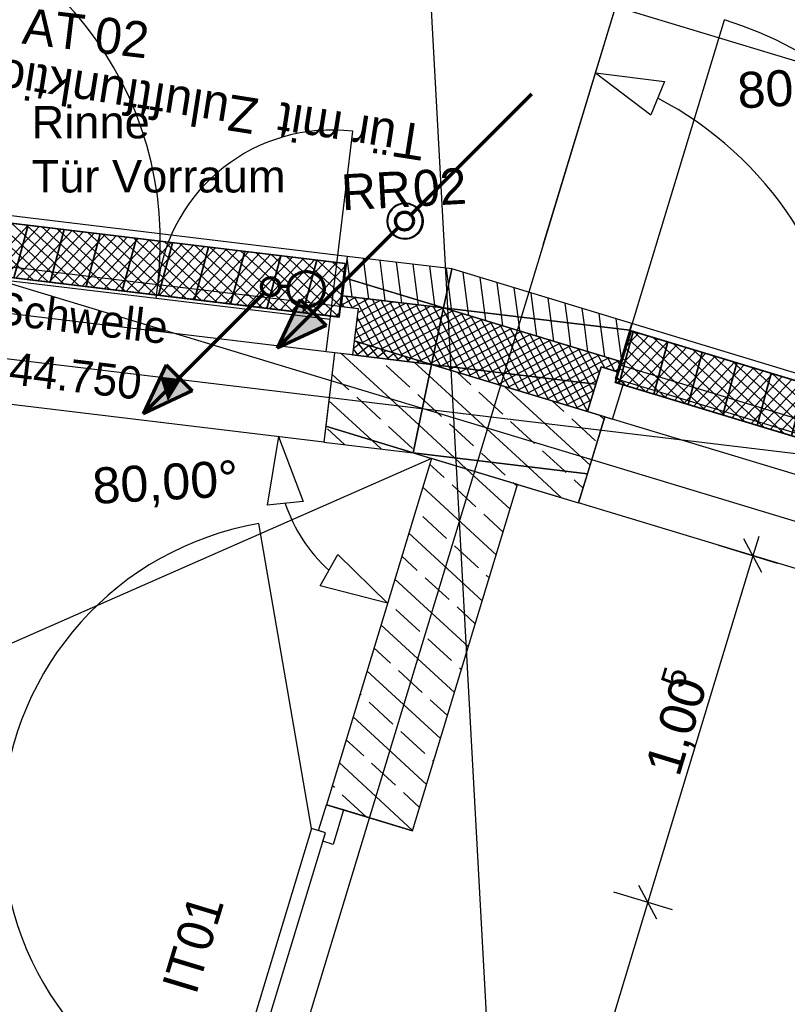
# Model space of a CAD drawing. Extents: x -181 to 1388, y 138 to 979.
# Tile 63 of 82: x 715 to 757, y 722 to 777. Entities that reach past the tile are written whole.
import ezdxf
from ezdxf.lldxf.tags import DXFTag

# ---------------------------------------------------------------- set-up
doc = ezdxf.new("R2010")
doc.units = 0
doc.layers.get('0').update_dxf_attribs({"lineweight": 25})
for name, color, linetype, lineweight, true_color in [('01AFU Allgemein Bemaßung', 7, 'Continuous', 25, 0x848484), ('02 Raster Bemaßung', 7, 'Continuous', 25, 0x848484), ('20 Außenwände', 7, 'Continuous', 25, 0x848484), ('20 Bodenaufbau - Gefällelinien', 7, 'Continuous', 25, 0x848484), ('20 Dach Stb-Decke', 7, 'Continuous', 25, 0x848484), ('20 Fallrohre', 7, 'Continuous', 25, 0x848484), ('20 Fallrohre - Beschriftung', 7, 'Continuous', 25, 0x848484), ('20 Höhen Schwellen', 7, 'Continuous', 25, 0x848484), ('20 Innenwände', 7, 'Continuous', 25, 0x848484), ('70 Bodenabläufe+Rinnen', 7, 'Continuous', 25, 0x848484), ('A-0', 7, 'Continuous', 25, 0x848484), ('S_Einrichtung', 7, 'Continuous', 35, 0x9dff9d), ('S_Regenwasser', 4, 'Continuous', 70, 0x00ffff), ('S_Schmutzwasser', 5, 'Continuous', 70, 0x0000ff)]:
    doc.layers.add(name, color=color, linetype=linetype, lineweight=lineweight, true_color=true_color)
for name, color, linetype, lineweight in [('02 Raster Gebäude', 7, 'Continuous', 25), ('X_Geometrie', 7, 'Continuous', 25), ('X_Text', 7, 'Continuous', 25)]:
    doc.layers.add(name, color=color, linetype=linetype, lineweight=lineweight)
doc.styles.get("Standard").update_dxf_attribs({"font": 'arial.ttf'})
tags = doc.linetypes.add('Raster', pattern=[0.2, 0.1, -0.05, 0, -0.05]).pattern_tags.tags
tags[10:11] = [DXFTag(74, 4), DXFTag(75, 0), DXFTag(340, '0'), DXFTag(46, 1.0), DXFTag(50, 0.0), DXFTag(44, 0.0), DXFTag(45, 0.0)]
tags[8:9] = [DXFTag(74, 4), DXFTag(75, 0), DXFTag(340, '0'), DXFTag(46, 1.0), DXFTag(50, 0.0), DXFTag(44, 0.0), DXFTag(45, 0.0)]
tags[6:7] = [DXFTag(74, 4), DXFTag(75, 0), DXFTag(340, '0'), DXFTag(46, 1.0), DXFTag(50, 0.0), DXFTag(44, 0.0), DXFTag(45, 0.0)]
tags[4:5] = [DXFTag(74, 4), DXFTag(75, 0), DXFTag(340, '0'), DXFTag(46, 1.0), DXFTag(50, 0.0), DXFTag(44, 0.0), DXFTag(45, 0.0)]
tags = doc.linetypes.add('Strichlinie eng', pattern=[0.115, 0.075, -0.04]).pattern_tags.tags
tags[6:7] = [DXFTag(74, 4), DXFTag(75, 0), DXFTag(340, '0'), DXFTag(46, 1.0), DXFTag(50, 0.0), DXFTag(44, 0.0), DXFTag(45, 0.0)]
tags[4:5] = [DXFTag(74, 4), DXFTag(75, 0), DXFTag(340, '0'), DXFTag(46, 1.0), DXFTag(50, 0.0), DXFTag(44, 0.0), DXFTag(45, 0.0)]
tags = doc.linetypes.add('Öffnungslinie Tür Fenster', pattern=[0.115, 0.075, -0.04]).pattern_tags.tags
tags[6:7] = [DXFTag(74, 4), DXFTag(75, 0), DXFTag(340, '0'), DXFTag(46, 1.0), DXFTag(50, 0.0), DXFTag(44, 0.0), DXFTag(45, 0.0)]
tags[4:5] = [DXFTag(74, 4), DXFTag(75, 0), DXFTag(340, '0'), DXFTag(46, 1.0), DXFTag(50, 0.0), DXFTag(44, 0.0), DXFTag(45, 0.0)]

# ---------------------------------------------------------------- blocks, each defined once
blk = doc.blocks.new('Referenz-A07F5V09WF')
at = {"layer": '01AFU Allgemein Bemaßung', "lineweight": -2}
for p, q in [((729.233, 753.877), (728.606, 750.065)), ((729.233, 753.877), (730.596, 750.262)), ((730.596, 750.262), (728.606, 750.065)), ((756.082, 746.318), (755.082, 748.188)), ((755.909, 748.329), (755.582, 747.253)), ((753.668, 747.833), (756.928, 746.845)), ((731.538, 745.573), (732.519, 747.316)), ((735.28, 744.613), (732.519, 747.316)), ((755.582, 747.253), (749.744, 727.996)), ((735.28, 744.613), (731.538, 745.573)), ((747.83, 728.577), (751.089, 727.588)), ((750.244, 727.061), (749.243, 728.932)), ((749.744, 727.996), (743.882, 708.665))]:
    blk.add_line(p, q, dxfattribs=at)
blk.add_ellipse((737.777, 752.848), major_axis=(-8.176, -2.685), ratio=1, start_param=0, end_param=0.521969, dxfattribs=at)
at = {"layer": '02 Raster Bemaßung', "lineweight": -2}
for p, q in [((746.501, 773.007), (748.36, 779.138)), ((747.952, 777.792), (812.062, 758.356)), ((743.932, 764.532), (747.885, 777.57)), ((746.834, 774.102), (750.667, 773.616)), ((746.834, 774.102), (749.911, 771.765)), ((750.667, 773.616), (749.911, 771.765))]:
    blk.add_line(p, q, dxfattribs=at)
blk.add_ellipse((741.034, 754.974), major_axis=(19.943, 1.341), ratio=1, start_param=0, end_param=1.022282, dxfattribs=at)
at = {"layer": '02 Raster Gebäude', "linetype": 'Raster', "lineweight": -2, "ltscale": 56.250004}
for p, q in [((728.663, 942.749), (765.728, 265.637)), ((1025.388, 668.068), (295.575, 889.327)), ((301.619, 807.892), (815.805, 745.969)), ((746.644, 773.475), (752.447, 792.614)), ((590.245, 257.658), (746.644, 773.475))]:
    blk.add_line(p, q, dxfattribs=at)
at = {"layer": '02 Raster Gebäude', "linetype": 'ByBlock', "lineweight": -2, "ltscale": 56.250004}
blk.add_line((746.644, 773.475), (746.644, 773.475), dxfattribs=at)
blk.add_line((746.644, 773.475), (746.644, 773.475), dxfattribs=at)
at = {"layer": '20 Außenwände', "lineweight": -2}
for p, q in [((748.178, 757.858), (753.993, 777.036)), ((733.045, 763.893), (702.942, 767.518)), ((703.124, 764.676), (722.523, 762.34)), ((722.428, 761.546), (703.028, 763.882)), ((733.045, 763.893), (732.782, 761.709)), ((733.19, 762.611), (733.035, 763.815)), ((738.847, 763.195), (733.045, 763.893)), ((734.134, 762.324), (733.947, 763.785)), ((735.078, 762.038), (734.868, 763.674)), ((736.023, 761.752), (735.79, 763.563)), ((736.967, 761.466), (736.712, 763.452)), ((737.911, 761.179), (737.633, 763.341)), ((738.668, 762.346), (738.555, 763.23)), ((748.856, 760.16), (738.847, 763.195)), ((739.766, 760.868), (739.492, 762.999)), ((733.314, 761.645), (733.19, 762.611)), ((740.687, 760.757), (740.436, 762.713)), ((741.609, 760.646), (741.38, 762.426)), ((722.428, 761.546), (722.523, 762.34)), ((722.523, 762.34), (732.194, 761.176)), ((734.236, 761.534), (734.134, 762.324)), ((735.157, 761.423), (735.078, 762.038)), ((738.844, 760.979), (738.668, 762.346)), ((742.531, 760.535), (742.325, 762.14)), ((743.452, 760.424), (743.269, 761.854)), ((732.098, 760.381), (722.428, 761.546)), ((732.782, 761.709), (732.71, 761.113)), ((733.526, 761.619), (732.719, 761.188)), ((732.834, 761.703), (732.777, 761.673)), ((738.393, 761.033), (732.782, 761.709)), ((732.971, 761.686), (733.316, 761.04)), ((734.218, 761.536), (733.296, 761.043)), ((733.455, 761.628), (735.014, 758.714)), ((735.603, 761.369), (733.556, 760.275)), ((734.911, 761.453), (733.614, 760.759)), ((733.94, 761.57), (735.555, 758.55)), ((734.425, 761.511), (736.096, 758.386)), ((734.91, 761.453), (736.638, 758.222)), ((735.395, 761.394), (737.179, 758.057)), ((735.879, 761.336), (737.72, 757.893)), ((736.079, 761.312), (736.023, 761.752)), ((737.001, 761.201), (736.967, 761.466)), ((744.374, 760.313), (744.213, 761.568)), ((732.098, 760.381), (732.194, 761.176)), ((732.194, 761.176), (733.643, 761.001)), ((732.71, 761.113), (733.643, 761.001)), ((732.731, 761.286), (732.831, 761.099)), ((733.643, 761.001), (733.332, 758.42)), ((736.988, 761.203), (733.439, 759.305)), ((736.295, 761.286), (733.497, 759.79)), ((737.68, 761.119), (733.845, 759.068)), ((738.372, 761.036), (734.386, 758.904)), ((736.364, 761.278), (737.857, 758.486)), ((736.849, 761.219), (737.985, 759.095)), ((737.334, 761.161), (738.113, 759.704)), ((737.819, 761.102), (738.241, 760.313)), ((737.922, 761.09), (737.911, 761.179)), ((738.918, 760.874), (738.288, 760.537)), ((738.303, 761.044), (738.369, 760.922)), ((738.369, 760.922), (740.146, 757.599)), ((748.217, 758.055), (738.393, 761.033)), ((738.834, 760.899), (740.63, 757.541)), ((738.855, 760.893), (738.844, 760.979)), ((739.799, 760.607), (739.766, 760.868)), ((740.743, 760.321), (740.687, 760.757)), ((745.296, 760.202), (745.157, 761.281)), ((746.217, 760.091), (746.101, 760.995)), ((731.883, 758.594), (732.098, 760.381)), ((733.587, 760.534), (734.472, 758.878)), ((738.288, 760.537), (734.927, 758.74)), ((741.084, 760.217), (737.859, 758.493)), ((740.542, 760.382), (737.966, 759.004)), ((740.001, 760.546), (738.073, 759.515)), ((739.46, 760.71), (738.181, 760.026)), ((738.241, 760.313), (739.661, 757.657)), ((739.376, 760.735), (741.115, 757.482)), ((739.917, 760.571), (741.6, 757.424)), ((740.459, 760.407), (742.085, 757.366)), ((741, 760.243), (742.57, 757.307)), ((741.688, 760.034), (741.609, 760.646)), ((742.632, 759.748), (742.531, 760.535)), ((743.576, 759.462), (743.452, 760.424)), ((744.52, 759.176), (744.374, 760.313)), ((745.464, 758.889), (745.296, 760.202)), ((747.139, 759.98), (747.045, 760.709)), ((748.061, 759.869), (747.99, 760.423)), ((733.503, 759.841), (733.931, 759.042)), ((738.181, 760.026), (735.469, 758.576)), ((741.625, 760.053), (737.751, 757.982)), ((738.113, 759.704), (739.176, 757.716)), ((742.166, 759.889), (738.299, 757.821)), ((742.708, 759.725), (738.992, 757.738)), ((741.541, 760.079), (743.054, 757.249)), ((742.083, 759.915), (743.539, 757.19)), ((742.624, 759.75), (744.024, 757.132)), ((746.409, 758.603), (746.217, 760.091)), ((747.353, 758.317), (747.139, 759.98)), ((748.271, 758.232), (748.061, 759.869)), ((748.856, 760.16), (748.217, 758.055)), ((787.25, 748.52), (748.856, 760.16)), ((733.556, 759.156), (734.218, 758.313)), ((738.073, 759.515), (736.01, 758.412)), ((743.249, 759.561), (739.684, 757.655)), ((743.79, 759.397), (740.376, 757.571)), ((744.332, 759.233), (741.069, 757.488)), ((743.165, 759.586), (744.509, 757.074)), ((743.707, 759.422), (744.994, 757.015)), ((744.248, 759.258), (745.479, 756.957)), ((733.332, 758.42), (731.883, 758.594)), ((733.371, 758.744), (733.656, 758.381)), ((733.797, 759.083), (733.372, 758.75)), ((734.264, 758.941), (733.564, 758.392)), ((734.731, 758.8), (734.126, 758.324)), ((734.224, 758.953), (734.779, 758.245)), ((735.199, 758.658), (734.687, 758.256)), ((734.891, 758.751), (735.341, 758.178)), ((737.966, 759.004), (736.551, 758.248)), ((737.985, 759.095), (738.691, 757.774)), ((744.873, 759.069), (741.761, 757.405)), ((745.414, 758.904), (742.453, 757.321)), ((745.956, 758.74), (743.146, 757.238)), ((746.497, 758.576), (743.838, 757.154)), ((744.789, 759.094), (745.963, 756.898)), ((745.331, 758.93), (746.448, 756.84)), ((745.872, 758.766), (746.879, 756.882)), ((746.413, 758.602), (747.044, 757.423)), ((732.339, 758.539), (731.742, 753.575)), ((733.332, 758.42), (732.339, 758.539)), ((737.024, 754.522), (732.717, 758.494)), ((737.732, 757.89), (733.332, 758.42)), ((734.76, 758.242), (734.753, 758.248)), ((735.666, 758.516), (735.249, 758.189)), ((735.558, 758.549), (735.903, 758.11)), ((736.133, 758.374), (735.81, 758.121)), ((736.226, 758.346), (736.464, 758.042)), ((736.6, 758.233), (736.372, 758.054)), ((736.893, 758.144), (737.026, 757.975)), ((737.068, 758.091), (736.934, 757.986)), ((737.859, 758.493), (737.093, 758.084)), ((737.857, 758.486), (738.206, 757.833)), ((747.038, 758.412), (744.53, 757.071)), ((747.58, 758.248), (745.223, 756.988)), ((746.955, 758.438), (747.355, 757.689)), ((748.121, 758.084), (747.373, 757.684)), ((747.496, 758.273), (747.896, 757.525)), ((748.037, 758.109), (748.163, 757.875)), ((748.217, 758.055), (748.043, 757.481)), ((736.524, 756.615), (735.201, 757.836)), ((737.599, 757.257), (736.789, 758.003)), ((737.535, 757.949), (737.495, 757.918)), ((737.56, 757.942), (737.588, 757.907)), ((737.751, 757.982), (737.634, 757.919)), ((746.389, 755.265), (737.732, 757.89)), ((738.299, 757.821), (738.176, 757.755)), ((738.206, 757.833), (738.262, 757.729)), ((738.691, 757.774), (738.803, 757.565)), ((738.992, 757.738), (738.717, 757.591)), ((739.176, 757.716), (739.344, 757.401)), ((739.684, 757.655), (739.258, 757.427)), ((739.661, 757.657), (739.886, 757.237)), ((740.376, 757.571), (739.8, 757.263)), ((740.146, 757.599), (740.427, 757.073)), ((741.069, 757.488), (740.341, 757.099)), ((740.63, 757.541), (740.968, 756.909)), ((741.115, 757.482), (741.51, 756.744)), ((747.074, 757.524), (745.915, 756.904)), ((747.144, 757.753), (746.389, 755.265)), ((748.043, 757.481), (747.144, 757.753)), ((748.062, 757.475), (747.144, 757.753)), ((748.082, 757.61), (747.914, 757.52)), ((747.946, 757.092), (748.178, 757.858)), ((747.946, 757.092), (748.062, 757.475)), ((748.178, 757.858), (767.356, 752.043)), ((731.742, 753.575), (701.758, 757.186)), ((733.133, 756.478), (732.195, 757.343)), ((743.072, 752.211), (737.599, 757.257)), ((739.916, 756.753), (739.149, 757.46)), ((741.761, 757.405), (740.882, 756.935)), ((742.453, 757.321), (741.424, 756.771)), ((741.6, 757.424), (742.051, 756.58)), ((743.146, 757.238), (741.965, 756.606)), ((742.085, 757.366), (742.592, 756.416)), ((743.838, 757.154), (742.506, 756.442)), ((742.57, 757.307), (743.134, 756.252)), ((744.53, 757.071), (743.048, 756.278)), ((743.054, 757.249), (743.675, 756.088)), ((743.539, 757.19), (744.217, 755.924)), ((745.223, 756.988), (743.589, 756.114)), ((744.024, 757.132), (744.758, 755.76)), ((744.509, 757.074), (745.299, 755.596)), ((744.994, 757.015), (745.841, 755.431)), ((745.479, 756.957), (746.382, 755.267)), ((746.91, 756.983), (746.608, 756.821)), ((747.787, 754.842), (748.425, 756.947)), ((767.124, 751.278), (747.946, 757.092)), ((748.425, 756.947), (747.946, 757.092)), ((746.531, 752.285), (741.786, 756.661)), ((745.915, 756.904), (744.13, 755.95)), ((746.608, 756.821), (744.672, 755.786)), ((746.746, 756.441), (745.213, 755.622)), ((745.963, 756.898), (746.551, 755.799)), ((746.448, 756.84), (746.715, 756.34)), ((734.404, 753.674), (732.018, 755.873)), ((734.897, 754.851), (733.574, 756.071)), ((737.312, 755.889), (736.966, 756.209)), ((738.289, 754.988), (737.312, 755.889)), ((741.68, 755.126), (740.357, 756.346)), ((745.071, 755.263), (744.423, 755.861)), ((746.582, 755.9), (745.754, 755.458)), ((746.418, 755.359), (746.296, 755.293)), ((746.836, 753.636), (745.513, 754.857)), ((747.346, 754.975), (745.896, 750.19)), ((746.389, 755.265), (747.787, 754.842)), ((746.389, 755.265), (747.346, 754.975)), ((747.304, 754.837), (747.061, 755.062)), ((732.891, 753.437), (731.947, 754.307)), ((736.662, 753.224), (735.339, 754.444)), ((738.999, 752.701), (737.024, 754.522)), ((740.053, 753.362), (738.73, 754.582)), ((743.445, 753.499), (742.121, 754.719)), ((734.927, 753.191), (734.404, 753.674)), ((731.742, 753.575), (736.7, 752.978)), ((745.108, 751.965), (743.886, 753.092)), ((736.7, 752.978), (737.723, 752.668)), ((739.678, 752.075), (738.999, 752.701)), ((741.035, 752.456), (740.494, 752.955)), ((741.818, 751.735), (741.035, 752.456)), ((744.953, 750.476), (743.072, 752.211)), ((745.209, 751.872), (745.108, 751.965)), ((746.144, 751.01), (745.65, 751.465)), ((742.316, 751.275), (742.259, 751.328)), ((742.508, 751.217), (745.896, 750.19)), ((784.175, 738.585), (745.896, 750.19))]:
    blk.add_line(p, q, dxfattribs=at)
at = {"layer": '20 Außenwände', "linetype": 'Strichlinie eng', "lineweight": -2, "ltscale": 56.250004}
blk.add_line((732.194, 761.176), (733.358, 770.846), dxfattribs=at)
at = {"layer": '20 Außenwände', "lineweight": -2}
for centre, major_axis in [((703.124, 764.676), (19.4, -2.336)), ((748.178, 757.858), (19.178, -5.814))]:
    blk.add_ellipse(centre, major_axis=major_axis, ratio=1, start_param=0, end_param=1.570796, dxfattribs=at)
at = {"layer": '20 Außenwände', "linetype": 'Strichlinie eng', "lineweight": -2, "ltscale": 40.625}
blk.add_ellipse((732.194, 761.176), major_axis=(1.165, 9.67), ratio=1, start_param=0, end_param=1.570796, dxfattribs=at)
at = {"layer": '20 Bodenaufbau - Gefällelinien', "linetype": 'Öffnungslinie Tür Fenster', "lineweight": -2, "ltscale": 56.250004}
blk.add_line((737.723, 752.668), (676.04, 725.508), dxfattribs=at)
at = {"layer": '20 Dach Stb-Decke', "linetype": 'Öffnungslinie Tür Fenster', "lineweight": -2, "ltscale": 56.250004}
for p, q in [((737.732, 757.89), (457.927, 791.586)), ((1075.581, 655.464), (737.732, 757.89))]:
    blk.add_line(p, q, dxfattribs=at)
at = {"layer": '20 Fallrohre', "lineweight": -2}
for major_axis in [(0.993, -0.119), (0.953, -0.115), (-0.993, 0.119), (-0.953, 0.115)]:
    blk.add_ellipse((736.249, 765.857), major_axis=major_axis, ratio=1, start_param=0, end_param=3.141593, dxfattribs=at)
for points in [[(735.905, 766.752), (735.782, 766.739), (735.905, 766.796)], [(735.919, 766.758), (735.905, 766.796), (735.919, 766.8)], [(735.905, 766.752), (735.905, 766.796), (735.919, 766.758)], [(736.056, 766.797), (735.919, 766.8), (736.056, 766.838)], [(735.919, 766.758), (735.919, 766.8), (736.056, 766.797)], [(736.064, 766.799), (736.056, 766.838), (736.064, 766.839)], [(736.056, 766.797), (736.056, 766.838), (736.064, 766.799)], [(736.212, 766.816), (736.064, 766.839), (736.212, 766.856)], [(736.064, 766.799), (736.064, 766.839), (736.212, 766.816)], [(736.212, 766.816), (736.212, 766.856), (736.213, 766.816)], [(736.213, 766.816), (736.212, 766.856), (736.213, 766.856)], [(736.213, 766.816), (736.213, 766.856), (736.364, 766.81)], [(736.364, 766.81), (736.213, 766.856), (736.364, 766.85)], [(736.364, 766.81), (736.364, 766.85), (736.369, 766.809)], [(736.369, 766.809), (736.364, 766.85), (736.369, 766.85)], [(736.369, 766.809), (736.369, 766.85), (736.511, 766.781)], [(736.511, 766.781), (736.369, 766.85), (736.511, 766.821)], [(736.511, 766.781), (736.511, 766.821), (736.522, 766.776)], [(736.522, 766.776), (736.511, 766.821), (736.522, 766.819)], [(736.522, 766.776), (736.522, 766.819), (736.653, 766.728)], [(736.653, 766.728), (736.522, 766.819), (736.653, 766.771)], [(736.653, 766.728), (736.653, 766.771), (736.669, 766.719)], [(736.669, 766.719), (736.653, 766.771), (736.669, 766.764)], [(735.326, 766.119), (735.296, 766.154), (735.326, 766.234)], [(735.342, 766.163), (735.326, 766.234), (735.342, 766.278)], [(735.326, 766.119), (735.326, 766.234), (735.342, 766.163)], [(735.378, 766.261), (735.342, 766.278), (735.378, 766.342)], [(735.342, 766.163), (735.342, 766.278), (735.378, 766.261)], [(735.419, 766.333), (735.378, 766.342), (735.419, 766.414)], [(735.378, 766.261), (735.378, 766.342), (735.419, 766.333)], [(735.452, 766.392), (735.419, 766.414), (735.452, 766.456)], [(735.419, 766.333), (735.419, 766.414), (735.452, 766.392)], [(735.516, 766.473), (735.452, 766.456), (735.516, 766.537)], [(735.452, 766.392), (735.452, 766.456), (735.516, 766.473)], [(735.545, 766.51), (735.516, 766.537), (735.545, 766.564)], [(735.516, 766.473), (735.516, 766.537), (735.545, 766.51)], [(735.631, 766.589), (735.545, 766.564), (735.631, 766.644)], [(735.545, 766.51), (735.545, 766.564), (735.631, 766.589)], [(735.656, 766.612), (735.631, 766.644), (735.656, 766.66)], [(735.631, 766.589), (735.631, 766.644), (735.656, 766.612)], [(735.762, 766.683), (735.656, 766.66), (735.762, 766.731)], [(735.656, 766.612), (735.656, 766.66), (735.762, 766.683)], [(735.782, 766.696), (735.762, 766.731), (735.782, 766.739)], [(735.762, 766.683), (735.762, 766.731), (735.782, 766.696)], [(735.782, 766.696), (735.782, 766.739), (735.905, 766.752)], [(736.669, 766.719), (736.669, 766.764), (736.784, 766.654)], [(736.784, 766.654), (736.669, 766.764), (736.784, 766.7)], [(736.784, 766.654), (736.784, 766.7), (736.806, 766.637)], [(736.806, 766.637), (736.784, 766.7), (736.806, 766.687)], [(736.806, 766.637), (736.806, 766.687), (736.902, 766.561)], [(736.902, 766.561), (736.806, 766.687), (736.902, 766.612)], [(736.902, 766.561), (736.902, 766.612), (736.929, 766.531)], [(736.929, 766.531), (736.902, 766.612), (736.929, 766.59)], [(736.929, 766.531), (736.929, 766.59), (737.004, 766.45)], [(737.004, 766.45), (736.929, 766.59), (737.004, 766.509)], [(737.004, 766.45), (737.004, 766.509), (737.036, 766.403)], [(737.036, 766.403), (737.004, 766.509), (737.036, 766.475)], [(737.036, 766.403), (737.036, 766.475), (737.088, 766.325)], [(737.088, 766.325), (737.036, 766.475), (737.088, 766.396)], [(737.088, 766.325), (737.088, 766.396), (737.122, 766.248)], [(737.122, 766.248), (737.088, 766.396), (737.122, 766.344)], [(737.122, 766.248), (737.122, 766.344), (737.15, 766.188)], [(737.15, 766.188), (737.122, 766.344), (737.15, 766.283)], [(737.15, 766.188), (737.15, 766.283), (737.188, 766.053)], [(737.188, 766.053), (737.15, 766.283), (737.188, 766.201)], [(735.256, 765.764), (735.25, 765.82), (735.256, 765.977)], [(735.268, 765.664), (735.256, 765.977), (735.268, 766.035)], [(735.256, 765.764), (735.256, 765.977), (735.268, 765.664)], [(735.287, 765.595), (735.268, 766.035), (735.287, 766.13)], [(735.268, 765.664), (735.268, 766.035), (735.287, 765.595)], [(735.29, 765.586), (735.287, 766.13), (735.29, 766.137)], [(735.287, 765.595), (735.287, 766.13), (735.29, 765.586)], [(735.296, 765.972), (735.29, 766.137), (735.296, 766.154)], [(735.29, 765.821), (735.29, 766.137), (735.296, 765.972)], [(735.29, 765.586), (735.29, 765.821), (735.307, 765.524)], [(735.307, 765.524), (735.29, 765.821), (735.307, 765.672)], [(735.296, 765.972), (735.296, 766.154), (735.326, 766.119)], [(735.307, 765.524), (735.307, 765.672), (735.31, 765.513)], [(735.31, 765.513), (735.307, 765.672), (735.31, 765.661)], [(737.202, 765.56), (737.172, 765.595), (737.202, 765.742)], [(737.188, 766.053), (737.188, 766.201), (737.191, 766.043)], [(737.191, 766.043), (737.188, 766.201), (737.191, 766.19)], [(737.191, 766.043), (737.191, 766.19), (737.208, 765.893)], [(737.208, 765.893), (737.191, 766.19), (737.208, 766.128)], [(737.208, 765.577), (737.202, 765.742), (737.208, 765.893)], [(737.202, 765.56), (737.202, 765.742), (737.208, 765.577)], [(737.208, 765.577), (737.208, 766.128), (737.211, 765.584)], [(737.211, 765.584), (737.208, 766.128), (737.211, 766.119)], [(737.211, 765.584), (737.211, 766.119), (737.23, 765.68)], [(737.23, 765.68), (737.211, 766.119), (737.23, 766.05)], [(737.23, 765.68), (737.23, 766.05), (737.242, 765.738)], [(737.242, 765.738), (737.23, 766.05), (737.242, 765.95)], [(737.242, 765.738), (737.242, 765.95), (737.248, 765.894)], [(735.31, 765.513), (735.31, 765.661), (735.348, 765.431)], [(735.348, 765.431), (735.31, 765.661), (735.348, 765.527)], [(735.348, 765.431), (735.348, 765.527), (735.376, 765.37)], [(735.376, 765.37), (735.348, 765.527), (735.376, 765.466)], [(735.376, 765.37), (735.376, 765.466), (735.411, 765.318)], [(735.411, 765.318), (735.376, 765.466), (735.411, 765.39)], [(735.411, 765.318), (735.411, 765.39), (735.463, 765.24)], [(735.463, 765.24), (735.411, 765.39), (735.463, 765.312)], [(735.463, 765.24), (735.463, 765.312), (735.494, 765.205)], [(735.494, 765.205), (735.463, 765.312), (735.494, 765.264)], [(735.494, 765.205), (735.494, 765.264), (735.569, 765.124)], [(735.569, 765.124), (735.494, 765.264), (735.569, 765.183)], [(735.569, 765.124), (735.569, 765.183), (735.596, 765.103)], [(735.596, 765.103), (735.569, 765.183), (735.596, 765.153)], [(735.596, 765.103), (735.596, 765.153), (735.692, 765.027)], [(735.692, 765.027), (735.596, 765.153), (735.692, 765.078)], [(736.867, 765.071), (736.842, 765.102), (736.867, 765.125)], [(736.953, 765.15), (736.867, 765.125), (736.953, 765.204)], [(736.867, 765.071), (736.867, 765.125), (736.953, 765.15)], [(736.982, 765.177), (736.953, 765.204), (736.982, 765.241)], [(736.953, 765.15), (736.953, 765.204), (736.982, 765.177)], [(737.046, 765.258), (736.982, 765.241), (737.046, 765.322)], [(736.982, 765.177), (736.982, 765.241), (737.046, 765.258)], [(737.079, 765.3), (737.046, 765.322), (737.079, 765.381)], [(737.046, 765.258), (737.046, 765.322), (737.079, 765.3)], [(737.12, 765.372), (737.079, 765.381), (737.12, 765.453)], [(737.079, 765.3), (737.079, 765.381), (737.12, 765.372)], [(737.156, 765.437), (737.12, 765.453), (737.156, 765.551)], [(737.12, 765.372), (737.12, 765.453), (737.156, 765.437)], [(737.172, 765.48), (737.156, 765.551), (737.172, 765.595)], [(737.156, 765.437), (737.156, 765.551), (737.172, 765.48)], [(737.172, 765.48), (737.172, 765.595), (737.202, 765.56)], [(735.692, 765.027), (735.692, 765.078), (735.714, 765.014)], [(735.714, 765.014), (735.692, 765.078), (735.714, 765.06)], [(735.714, 765.014), (735.714, 765.06), (735.829, 764.95)], [(735.829, 764.95), (735.714, 765.06), (735.829, 764.996)], [(735.829, 764.95), (735.829, 764.996), (735.845, 764.944)], [(735.845, 764.944), (735.829, 764.996), (735.845, 764.986)], [(735.845, 764.944), (735.845, 764.986), (735.976, 764.895)], [(735.976, 764.895), (735.845, 764.986), (735.976, 764.938)], [(735.976, 764.895), (735.976, 764.938), (735.987, 764.893)], [(735.987, 764.893), (735.976, 764.938), (735.987, 764.934)], [(735.987, 764.893), (735.987, 764.934), (736.13, 764.864)], [(736.13, 764.864), (735.987, 764.934), (736.13, 764.905)], [(736.13, 764.864), (736.13, 764.905), (736.134, 764.864)], [(736.134, 764.864), (736.13, 764.905), (736.134, 764.904)], [(736.134, 764.864), (736.134, 764.904), (736.285, 764.858)], [(736.285, 764.858), (736.134, 764.904), (736.285, 764.898)], [(736.285, 764.858), (736.285, 764.898), (736.286, 764.858)], [(736.286, 764.858), (736.285, 764.898), (736.286, 764.898)], [(736.434, 764.875), (736.286, 764.898), (736.434, 764.915)], [(736.286, 764.858), (736.286, 764.898), (736.434, 764.875)], [(736.442, 764.876), (736.434, 764.915), (736.442, 764.917)], [(736.434, 764.875), (736.434, 764.915), (736.442, 764.876)], [(736.58, 764.914), (736.442, 764.917), (736.58, 764.956)], [(736.442, 764.876), (736.442, 764.917), (736.58, 764.914)], [(736.593, 764.918), (736.58, 764.956), (736.593, 764.962)], [(736.58, 764.914), (736.58, 764.956), (736.593, 764.918)], [(736.716, 764.975), (736.593, 764.962), (736.716, 765.019)], [(736.593, 764.918), (736.593, 764.962), (736.716, 764.975)], [(736.736, 764.984), (736.716, 765.019), (736.736, 765.032)], [(736.716, 764.975), (736.716, 765.019), (736.736, 764.984)], [(736.842, 765.054), (736.736, 765.032), (736.842, 765.102)], [(736.736, 764.984), (736.736, 765.032), (736.842, 765.054)], [(736.842, 765.054), (736.842, 765.102), (736.867, 765.071)]]:
    blk.add_solid(points, dxfattribs=at)
at = {"layer": '20 Innenwände', "lineweight": -2}
for p, q in [((737.723, 752.668), (731.884, 733.411)), ((738.426, 751.597), (737.623, 752.338)), ((742.093, 749.849), (739.678, 752.075)), ((736.669, 731.961), (742.508, 751.217)), ((741.319, 747.297), (737.236, 751.062)), ((740.191, 749.97), (738.867, 751.19)), ((742.479, 751.124), (742.316, 751.275)), ((738.564, 748.206), (737.24, 749.426)), ((741.706, 748.573), (740.632, 749.563)), ((731.066, 732.092), (728.13, 749.039)), ((740.546, 744.746), (736.462, 748.511)), ((740.328, 746.579), (739.005, 747.799)), ((736.937, 746.441), (736.076, 747.236)), ((738.701, 744.814), (737.378, 746.035)), ((740.932, 746.022), (740.769, 746.172)), ((739.772, 742.195), (735.689, 745.96)), ((735.31, 744.677), (735.302, 744.684)), ((740.159, 743.471), (739.142, 744.408)), ((737.074, 743.05), (735.751, 744.27)), ((738.998, 739.644), (734.915, 743.409)), ((738.839, 741.423), (737.515, 742.643)), ((735.447, 741.286), (734.528, 742.133)), ((738.225, 737.092), (734.142, 740.857)), ((737.212, 739.659), (735.888, 740.879)), ((739.385, 740.919), (739.28, 741.016)), ((733.82, 739.521), (733.755, 739.582)), ((735.585, 737.894), (734.262, 739.115)), ((738.612, 738.368), (737.653, 739.252)), ((737.451, 734.541), (733.368, 738.306)), ((737.349, 736.267), (736.026, 737.488)), ((733.958, 736.13), (732.981, 737.03)), ((736.678, 731.99), (732.595, 735.755)), ((735.722, 734.503), (734.399, 735.723)), ((737.838, 735.817), (737.79, 735.861)), ((732.331, 734.366), (732.208, 734.479)), ((734.092, 732.742), (732.772, 733.959)), ((737.065, 733.265), (736.163, 734.096)), ((731.449, 731.976), (731.884, 733.411)), ((732.841, 733.121), (731.884, 733.411)), ((731.884, 733.411), (732.841, 733.121)), ((732.841, 733.121), (732.261, 731.207)), ((736.669, 731.961), (732.841, 733.121)), ((731.066, 732.092), (726.075, 715.632)), ((726.841, 715.4), (731.832, 731.86)), ((731.832, 731.86), (731.066, 732.092)), ((731.832, 731.86), (731.449, 731.976)), ((731.686, 731.381), (731.832, 731.86)), ((732.261, 731.207), (731.686, 731.381))]:
    blk.add_line(p, q, dxfattribs=at)
blk.add_ellipse((731.066, 732.092), major_axis=(-2.936, 16.948), ratio=1, start_param=0, end_param=2.675655, dxfattribs=at)
at = {"layer": '70 Bodenabläufe+Rinnen', "lineweight": -2}
for p, q in [((702.954, 767.114), (732.937, 763.503)), ((715.612, 762.568), (711.843, 766.044)), ((716.46, 762.466), (712.691, 765.942)), ((717.309, 762.364), (713.54, 765.839)), ((718.157, 762.262), (714.388, 765.737)), ((715.315, 765.625), (712.808, 762.906)), ((715.928, 765.552), (713.42, 762.832)), ((716.54, 765.478), (714.032, 762.758)), ((717.152, 765.404), (714.644, 762.685)), ((719.006, 762.159), (715.236, 765.635)), ((717.764, 765.331), (715.256, 762.611)), ((718.376, 765.257), (715.868, 762.537)), ((719.854, 762.057), (716.085, 765.533)), ((718.988, 765.183), (716.48, 762.464)), ((720.702, 761.955), (716.933, 765.431)), ((721.551, 761.853), (717.782, 765.328)), ((722.399, 761.751), (718.63, 765.226)), ((723.248, 761.649), (719.478, 765.124)), ((719.6, 765.109), (717.093, 762.39)), ((720.213, 765.036), (717.705, 762.316)), ((720.825, 764.962), (718.317, 762.242)), ((721.437, 764.888), (718.929, 762.169)), ((722.049, 764.815), (719.541, 762.095)), ((722.661, 764.741), (720.153, 762.021)), ((724.096, 761.546), (720.327, 765.022)), ((723.273, 764.667), (720.765, 761.947)), ((724.944, 761.444), (721.175, 764.92)), ((723.885, 764.593), (721.378, 761.874)), ((725.793, 761.342), (722.023, 764.818)), ((726.641, 761.24), (722.872, 764.715)), ((727.49, 761.138), (723.72, 764.613)), ((732.579, 760.525), (702.595, 764.136)), ((724.498, 764.52), (721.99, 761.8)), ((725.11, 764.446), (722.602, 761.726)), ((725.722, 764.372), (723.214, 761.653)), ((726.334, 764.299), (723.826, 761.579)), ((726.946, 764.225), (724.438, 761.505)), ((728.338, 761.036), (724.569, 764.511)), ((727.558, 764.151), (725.05, 761.431)), ((729.186, 760.933), (725.417, 764.409)), ((728.17, 764.077), (725.663, 761.358)), ((730.035, 760.831), (726.265, 764.307)), ((730.883, 760.729), (727.114, 764.205)), ((731.731, 760.627), (727.962, 764.102)), ((728.783, 764.004), (726.275, 761.284)), ((729.395, 763.93), (726.887, 761.21)), ((730.007, 763.856), (727.499, 761.137)), ((730.619, 763.783), (728.111, 761.063)), ((731.231, 763.709), (728.723, 760.989)), ((732.579, 760.526), (728.811, 764)), ((731.843, 763.635), (729.335, 760.915)), ((732.652, 761.138), (729.659, 763.898)), ((732.455, 763.561), (729.948, 760.842)), ((732.726, 761.75), (730.507, 763.796)), ((732.8, 762.362), (731.356, 763.694)), ((732.874, 762.974), (732.204, 763.592)), ((732.937, 763.503), (732.579, 760.525)), ((732.916, 763.323), (730.56, 760.768)), ((732.813, 762.474), (731.172, 760.694)), ((732.711, 761.626), (731.784, 760.621)), ((732.609, 760.778), (732.396, 760.547)), ((747.927, 756.889), (748.797, 759.76)), ((748.797, 759.76), (787.076, 748.155)), ((754.013, 755.044), (748.948, 759.714)), ((750.295, 759.306), (748.036, 756.856)), ((749.764, 759.467), (748.191, 757.762)), ((749.232, 759.628), (748.524, 758.86)), ((750.827, 759.145), (748.568, 756.695)), ((752.914, 755.377), (748.658, 759.302)), ((755.112, 754.71), (750.047, 759.381)), ((751.816, 755.71), (748.497, 758.77)), ((751.358, 758.983), (749.099, 756.533)), ((751.89, 758.822), (749.631, 756.372)), ((752.421, 758.661), (750.162, 756.211)), ((756.211, 754.377), (751.146, 759.048)), ((757.31, 754.044), (752.245, 758.715)), ((750.717, 756.043), (748.336, 758.239)), ((752.953, 758.5), (750.694, 756.05)), ((753.484, 758.339), (751.225, 755.889)), ((754.016, 758.178), (751.757, 755.728)), ((754.547, 758.017), (752.288, 755.567)), ((758.409, 753.711), (753.344, 758.381)), ((759.508, 753.378), (754.443, 758.048)), ((749.618, 756.376), (748.175, 757.707)), ((755.079, 757.855), (752.82, 755.405)), ((755.61, 757.694), (753.351, 755.244)), ((756.142, 757.533), (753.883, 755.083)), ((760.607, 753.045), (755.542, 757.715)), ((748.519, 756.709), (748.013, 757.175)), ((756.673, 757.372), (754.414, 754.922)), ((757.205, 757.211), (754.946, 754.761)), ((757.737, 757.05), (755.477, 754.6)), ((761.706, 752.712), (756.641, 757.382)), ((786.206, 745.284), (747.927, 756.889)), ((758.268, 756.889), (756.009, 754.439)), ((758.8, 756.727), (756.54, 754.277)), ((759.331, 756.566), (757.072, 754.116))]:
    blk.add_line(p, q, dxfattribs=at)
at = {"layer": 'A-0', "linetype": 'Continuous', "lineweight": -2, "ltscale": 312.5}
for p, q in [((732.937, 763.503), (702.954, 767.114)), ((702.595, 764.136), (732.579, 760.525)), ((732.579, 760.525), (732.937, 763.503)), ((733.045, 763.893), (732.901, 762.698)), ((738.847, 763.195), (733.045, 763.893)), ((738.847, 763.195), (738.393, 761.033)), ((738.393, 761.033), (738.847, 763.195)), ((748.856, 760.16), (738.847, 763.195)), ((732.901, 762.698), (732.782, 761.709)), ((732.901, 762.698), (738.393, 761.033)), ((738.393, 761.033), (732.901, 762.698)), ((732.782, 761.709), (732.71, 761.113)), ((732.782, 761.709), (738.393, 761.033)), ((738.393, 761.033), (732.782, 761.709)), ((732.71, 761.113), (733.643, 761.001)), ((733.643, 761.001), (733.426, 759.195)), ((737.732, 757.89), (738.393, 761.033)), ((738.393, 761.033), (737.732, 757.89)), ((738.393, 761.033), (748.742, 759.787)), ((738.393, 761.033), (748.217, 758.055)), ((748.742, 759.787), (738.393, 761.033)), ((748.217, 758.055), (738.393, 761.033)), ((748.797, 759.76), (747.927, 756.889)), ((748.217, 758.055), (748.742, 759.787)), ((748.742, 759.787), (748.856, 760.16)), ((787.076, 748.155), (748.797, 759.76)), ((733.426, 759.195), (733.332, 758.42)), ((737.732, 757.89), (733.426, 759.195)), ((733.426, 759.195), (737.732, 757.89)), ((732.339, 758.539), (731.847, 754.449)), ((733.332, 758.42), (732.339, 758.539)), ((733.332, 758.42), (737.732, 757.89)), ((737.732, 757.89), (733.332, 758.42)), ((748.043, 757.481), (748.217, 758.055)), ((736.7, 752.978), (737.732, 757.89)), ((737.732, 757.89), (736.7, 752.978)), ((746.852, 756.791), (737.732, 757.89)), ((737.732, 757.89), (746.389, 755.265)), ((737.732, 757.89), (746.852, 756.791)), ((746.389, 755.265), (737.732, 757.89)), ((746.852, 756.791), (747.144, 757.753)), ((747.144, 757.753), (748.043, 757.481)), ((746.389, 755.265), (746.852, 756.791)), ((747.927, 756.889), (786.206, 745.284)), ((746.387, 751.811), (747.346, 754.975)), ((747.346, 754.975), (746.389, 755.265)), ((731.847, 754.449), (731.742, 753.575)), ((731.847, 754.449), (736.7, 752.978)), ((736.7, 752.978), (731.847, 754.449)), ((731.742, 753.575), (736.7, 752.978)), ((737.723, 752.668), (731.884, 733.411)), ((746.387, 751.811), (736.7, 752.978)), ((736.7, 752.978), (745.896, 750.19)), ((736.7, 752.978), (746.387, 751.811)), ((742.508, 751.217), (737.723, 752.668)), ((745.896, 750.19), (746.387, 751.811)), ((736.669, 731.961), (742.508, 751.217)), ((731.884, 733.411), (736.669, 731.961))]:
    blk.add_line(p, q, dxfattribs=at)
for major_axis in [(0.993, -0.119), (0.953, -0.115), (-0.993, 0.119), (-0.953, 0.115)]:
    blk.add_ellipse((736.249, 765.857), major_axis=major_axis, ratio=1, start_param=0, end_param=3.141593, dxfattribs=at)
at = {"layer": '01AFU Allgemein Bemaßung', "linetype": 'ByBlock', "lineweight": -2, "ltscale": 40.625, "attachment_point": 1}
for s, insert, char_height, rotation in [('{\\fArial;80,00°}', (718.839, 752.129), 2, 3.1332), ('{\\fArial;5}', (750.43, 740.21), 1.32, 73.1324), ('{\\fArial;1,00}', (749.56, 735.482), 2, 73.1324)]:
    blk.add_mtext(s, dxfattribs=dict(at, insert=insert, char_height=char_height, rotation=rotation))
at = {"layer": '02 Raster Bemaßung', "linetype": 'ByBlock', "lineweight": -2, "ltscale": 56.250004, "insert": (754.666, 774.111), "char_height": 2, "attachment_point": 1, "rotation": 3.1332}
blk.add_mtext('{\\fArial;80,00°}', dxfattribs=at)
at = {"layer": '20 Außenwände', "linetype": 'Continuous', "lineweight": -2, "ltscale": 56.250004, "char_height": 2, "attachment_point": 1, "rotation": 353.133}
for s, insert in [('{\\fCentury Gothic;AT}', (715.169, 777.718)), ('{\\fCentury Gothic;02}', (719.175, 777.236))]:
    blk.add_mtext(s, dxfattribs=dict(at, insert=insert))
at = {"layer": '20 Außenwände', "lineweight": -2, "char_height": 2, "attachment_point": 1, "rotation": 171.0566}
for s, insert in [('{\\fCentury Gothic;Zuluftfunktion}', (727.882, 770.669)), ('{\\fCentury Gothic;mit}', (732.571, 769.932)), ('{\\fCentury Gothic;Tür}', (737.167, 769.208))]:
    blk.add_mtext(s, dxfattribs=dict(at, insert=insert))
at = {"layer": '20 Fallrohre - Beschriftung', "lineweight": -2, "char_height": 2, "attachment_point": 1, "rotation": 3.1332}
for s, insert in [('{\\fCentury Gothic;RR}', (732.661, 768.445)), ('{\\fCentury Gothic;02}', (736.64, 768.662))]:
    blk.add_mtext(s, dxfattribs=dict(at, insert=insert))
at = {"layer": '20 Höhen Schwellen', "lineweight": -2, "attachment_point": 1, "rotation": 353.1376}
for s, insert, char_height in [('{\\fCentury Gothic;Schwelle}', (713.619, 761.954), 1.8), ('{\\fCentury Gothic;44.750}', (714.411, 758.587), 1.8), ('{\\fCentury Gothic;▼}', (722.279, 757.489), 1.5)]:
    blk.add_mtext(s, dxfattribs=dict(at, insert=insert, char_height=char_height))
at = {"layer": '20 Innenwände', "linetype": 'Continuous', "lineweight": -2, "ltscale": 56.250004, "char_height": 2, "attachment_point": 1, "rotation": 73.1324}
for s, insert in [('{\\fCentury Gothic;01}', (723.44, 725.718)), ('{\\fCentury Gothic;IT}', (722.727, 723.366))]:
    blk.add_mtext(s, dxfattribs=dict(at, insert=insert))
blk = doc.blocks.new('Schraffur-A07F5V0BWF')
at = {"color": 0, "lineweight": -2}
for p, q in [((702.709, 764.941), (703.28, 767.07)), ((704.501, 763.902), (705.286, 766.829)), ((706.507, 763.66), (707.291, 766.588)), ((708.513, 763.419), (709.297, 766.346)), ((710.519, 763.178), (711.303, 766.105)), ((712.525, 762.936), (713.309, 765.863)), ((714.531, 762.695), (715.315, 765.622)), ((716.536, 762.453), (717.321, 765.38)), ((718.542, 762.212), (719.327, 765.139)), ((720.548, 761.97), (721.332, 764.897)), ((722.554, 761.729), (723.338, 764.656)), ((724.56, 761.487), (725.344, 764.414)), ((726.566, 761.246), (727.35, 764.173)), ((728.571, 761.004), (729.356, 763.932)), ((730.577, 760.763), (731.362, 763.69)), ((732.583, 760.522), (732.602, 760.59))]:
    blk.add_line(p, q, dxfattribs=at)
blk = doc.blocks.new('Polygonsäule-A07F5V11WF')
at = {"color": 0, "linetype": 'ByBlock', "lineweight": -2, "ltscale": 0.35}
for p, q in [((702.611, 764.129), (702.97, 767.108)), ((702.97, 767.108), (732.952, 763.499)), ((732.593, 760.519), (702.611, 764.129)), ((732.952, 763.499), (732.593, 760.519))]:
    blk.add_line(p, q, dxfattribs=at)
blk = doc.blocks.new('Polygonsäule-A07F5V13WF')
at = {"color": 0, "linetype": 'ByBlock', "lineweight": -2, "ltscale": 0.35}
for p, q in [((747.94, 756.884), (748.81, 759.754)), ((748.81, 759.754), (787.087, 748.149)), ((786.217, 745.278), (747.94, 756.884)), ((787.087, 748.149), (786.217, 745.278))]:
    blk.add_line(p, q, dxfattribs=at)
blk = doc.blocks.new('Schraffur-A07F5V1LWF')
at = {"color": 0, "lineweight": -2}
for p, q in [((748.155, 756.819), (748.932, 759.717)), ((750.07, 756.238), (750.847, 759.136)), ((751.985, 755.658), (752.762, 758.555)), ((753.9, 755.077), (754.677, 757.975)), ((755.815, 754.496), (756.592, 757.394)), ((757.73, 753.916), (758.507, 756.814)), ((759.645, 753.335), (760.422, 756.233)), ((761.56, 752.754), (762.337, 755.652)), ((763.475, 752.174), (764.252, 755.072)), ((765.39, 751.593), (766.167, 754.491)), ((767.305, 751.012), (768.082, 753.911)), ((769.22, 750.432), (769.997, 753.33)), ((771.135, 749.851), (771.912, 752.75)), ((773.05, 749.27), (773.827, 752.169)), ((774.965, 748.69), (775.742, 751.588)), ((776.88, 748.109), (777.657, 751.008)), ((778.795, 747.528), (779.572, 750.427)), ((780.71, 746.948), (781.487, 749.847)), ((782.625, 746.367), (783.402, 749.266)), ((784.54, 745.786), (785.317, 748.685))]:
    blk.add_line(p, q, dxfattribs=at)
blk = doc.blocks.new('Kreis-A07F5V2HWF')
at = {"color": 0, "linetype": 'ByBlock', "lineweight": -2, "ltscale": 0.25}
blk.add_circle((736.263, 765.85), 1, dxfattribs=at)

msp = doc.modelspace()

# ---------------------------------------------------------------- linework, layer by layer
at = {"layer": 'S_Regenwasser'}
for p, q in [((736.58, 766.209), (743.296, 772.925)), ((735.873, 765.502), (729.156, 758.785)), ((730.424, 761.504), (729.156, 758.785)), ((730.424, 761.504), (731.875, 760.053)), ((731.875, 760.053), (729.156, 758.785))]:
    msp.add_line(p, q, dxfattribs=at)
msp.add_circle((736.226, 765.855), 0.5, dxfattribs=at)
msp.add_solid([(731.875, 760.053), (729.156, 758.785), (730.424, 761.504)], dxfattribs=at)
at = {"layer": 'S_Schmutzwasser'}
for p, q in [((728.433, 761.862), (721.717, 755.145)), ((729.776, 762.215), (729.287, 762.215)), ((722.985, 757.864), (721.717, 755.145)), ((722.985, 757.864), (724.436, 756.413)), ((724.436, 756.413), (721.717, 755.145))]:
    msp.add_line(p, q, dxfattribs=at)
for centre, radius in [((730.764, 762.063), 1), ((728.787, 762.215), 0.5)]:
    msp.add_circle(centre, radius, dxfattribs=at)
msp.add_solid([(724.436, 756.413), (721.717, 755.145), (722.985, 757.864)], dxfattribs=at)

# ---------------------------------------------------------------- block references
at = {"color": 8, "lineweight": 25, "ltscale": 1250, "true_color": 0x808080}
msp.add_blockref('Referenz-A07F5V09WF', (0, 0), dxfattribs=at)
at = {"layer": 'S_Einrichtung', "ltscale": 0.35}
for name in ['Polygonsäule-A07F5V11WF', 'Schraffur-A07F5V0BWF', 'Polygonsäule-A07F5V13WF', 'Schraffur-A07F5V1LWF']:
    msp.add_blockref(name, (0, 0), dxfattribs=at)
at = {"layer": 'X_Geometrie', "ltscale": 0.25}
msp.add_blockref('Kreis-A07F5V2HWF', (0, 0), dxfattribs=at)

# ---------------------------------------------------------------- texts
at = {"layer": 'X_Text', "ltscale": 0.25, "char_height": 1.8, "attachment_point": 1}
for s, insert in [('{\\fArial;Rinne }', (715.508, 772.253)), ('{\\fArial;Tür Vorraum}', (715.508, 769.247))]:
    msp.add_mtext(s, dxfattribs=dict(at, insert=insert))

doc.saveas('drawing.dxf')
